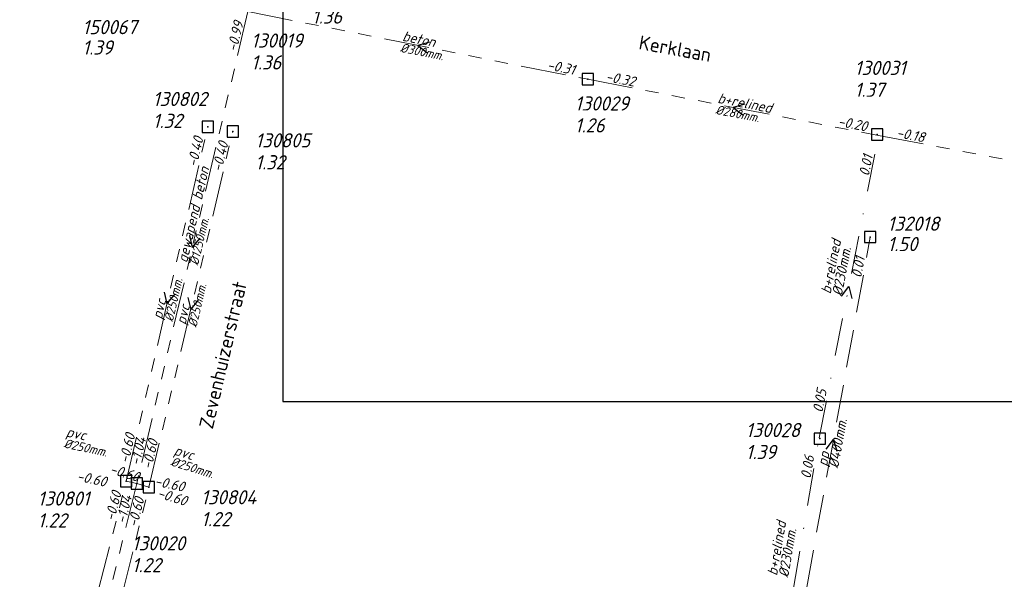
# Model space of a CAD drawing. Header units: metres. Extents: x 152202 to 157341, y 461610 to 468701.
# Tile 176 of 238: x 154490 to 154620, y 466874 to 466948. Entities that reach past the tile are written whole.
import ezdxf
from ezdxf.enums import TextEntityAlignment as Align

# ---------------------------------------------------------------- set-up
doc = ezdxf.new("R2010")
doc.units = ezdxf.units.M
doc.header["$PDMODE"] = 64
doc.header["$PDSIZE"] = 1.5
for name, pattern in [('RI-GWA', [18.45, 6, -1.8, 1.75, -1.8, 1.75, -1.8, 1.75, -1.8]), ('RI-HWA', [7.4, 5, -2.4]), ('RI-VWA', [11, 5, -3, 0, -3])]:
    doc.linetypes.add(name, pattern=pattern)
doc.layers.get('0').update_dxf_attribs({"linetype": 'CONTINUOUS'})
doc.layers.get('DEFPOINTS').update_dxf_attribs({"linetype": 'CONTINUOUS'})
for name, color, linetype, lineweight in [('B-OI-RI-GWA-MATERIAAL-T18', 10, 'CONTINUOUS', 18), ('B-OI-RI-GWA-PUTDEKSELHOOGTE-T25', 10, 'CONTINUOUS', 25), ('B-OI-RI-GWA_BOB-T18', 10, 'CONTINUOUS', 18), ('B-OI-RI-GWA_DIAMETER-T18', 10, 'CONTINUOUS', 18), ('B-OI-RI-GWA_PUTNUMMER-T18', 10, 'CONTINUOUS', 18), ('B-OI-RI-GWA_RIOOLPUT-S', 10, 'CONTINUOUS', 25), ('B-OI-RI-GWA_TRANSPORTLEIDING-G', 10, 'RI-GWA', 18), ('B-OI-RI-HWA-BOB-T18', 150, 'CONTINUOUS', 18), ('B-OI-RI-HWA-MATERIAAL-T18', 150, 'CONTINUOUS', 18), ('B-OI-RI-HWA-PUTDEKSELHOOGTE-T25', 150, 'CONTINUOUS', 25), ('B-OI-RI-HWA-PUTNUMMER-T25', 150, 'CONTINUOUS', 25), ('B-OI-RI-HWA_DIAMETER-T18', 150, 'CONTINUOUS', 18), ('B-OI-RI-HWA_RIOOLPUT-S', 150, 'CONTINUOUS', 25), ('B-OI-RI-HWA_TRANSPORTLEIDING-G', 150, 'RI-HWA', 18), ('B-OI-RI-STROOMRICHTING-S', 252, 'CONTINUOUS', 25), ('B-OI-RI-VWA-BOB-T18', 34, 'CONTINUOUS', 18), ('B-OI-RI-VWA-DIAMETER-T18', 34, 'CONTINUOUS', 18), ('B-OI-RI-VWA-MATERIAAL-T18', 34, 'CONTINUOUS', 18), ('B-OI-RI-VWA_PUTDEKSELHOOGTE-T25', 34, 'CONTINUOUS', 25), ('B-OI-RI-VWA_PUTNUMMER-T25', 34, 'CONTINUOUS', 25), ('B-OI-RI-VWA_RIOOLPUT-S', 34, 'CONTINUOUS', 25), ('B-OI-RI-VWA_TRANSPORTLEIDING-G', 34, 'RI-VWA', 18), ('B-RO-OG-TOPOGRAFIE-T18', 2, 'CONTINUOUS', 18)]:
    doc.layers.add(name, color=color, linetype=linetype, lineweight=lineweight)
doc.styles.add('NLCS-ISO-M200-T18', font='NLCS-ISO.ttf', dxfattribs={"height": 360})
doc.styles.add('NLCS-ISO-M500-T18_CURSIEF', font='NLCS-ISO.ttf', dxfattribs={"oblique": 15, "height": 0.9})
doc.styles.add('NLCS-ISO-M750-T18_CURSIEF', font='NLCS-ISO.ttf', dxfattribs={"oblique": 15, "height": 1.35})
doc.styles.add('NLCS-ISO-M750-T25_CURSIEF', font='NLCS-ISO.ttf', dxfattribs={"oblique": 15, "height": 1.875})

# ---------------------------------------------------------------- blocks, each defined once
blk = doc.blocks.new('ACMAP_ANN_TEMPLATE_hwa-diam')
at = {"style": 'NLCS-ISO-M750-T18_CURSIEF', "oblique": 15}
blk.add_attdef('hwa-diam', (-3.7, -1.3), '', height=1.35, dxfattribs=at)
blk = doc.blocks.new('ACMAP_ANN_TEMPLATE_hwa-materiaal')
at = {"style": 'NLCS-ISO-M750-T18_CURSIEF', "oblique": 15}
blk.add_attdef('hwa-mat', (-3.7, 0.2), '', height=1.35, dxfattribs=at)
blk = doc.blocks.new('ACMAP_ANN_TEMPLATE_hwa-nap-r')
at = {"style": 'NLCS-ISO-M750-T18_CURSIEF', "oblique": 15}
blk.add_attdef('hwa-nap-r', (-5.6, 0.2), '', height=1.35, dxfattribs=at)
blk = doc.blocks.new('ACMAP_ANN_TEMPLATE_vwa-diam')
at = {"style": 'NLCS-ISO-M750-T18_CURSIEF', "oblique": 15}
blk.add_attdef('vwa-diam', (0.3, -1.3), '', height=1.35, dxfattribs=at)
blk = doc.blocks.new('ACMAP_ANN_TEMPLATE_vwa-materiaal')
at = {"style": 'NLCS-ISO-M750-T18_CURSIEF', "oblique": 15}
blk.add_attdef('vwa-mat', (0.3, 0.2), '', height=1.35, dxfattribs=at)
blk = doc.blocks.new('ACMAP_ANN_TEMPLATE_vwa-nap-l')
at = {"style": 'NLCS-ISO-M750-T18_CURSIEF', "oblique": 15}
blk.add_attdef('vwa-nap-l', (3.3, 0.2), '', height=1.35, dxfattribs=at)
blk = doc.blocks.new('ACMAP_ANN_TEMPLATE_vwa-nap-r')
at = {"style": 'NLCS-ISO-M750-T18_CURSIEF', "oblique": 15}
blk.add_attdef('vwa-nap-r', (-5.6, 0.2), '', height=1.35, dxfattribs=at)
blk = doc.blocks.new('ACMAP_ANN_TEMPLATE_gwa-diam')
at = {"style": 'NLCS-ISO-M500-T18_CURSIEF', "oblique": 15}
blk.add_attdef('gwa-diam', (-2.2, -1.3), '', height=1.2, dxfattribs=at)
blk = doc.blocks.new('ACMAP_ANN_TEMPLATE_gwa-materiaal')
at = {"style": 'NLCS-ISO-M750-T18_CURSIEF', "oblique": 15}
blk.add_attdef('gwa-mat', (-2.2, 0.2), '', height=1.35, dxfattribs=at)
blk = doc.blocks.new('ACMAP_ANN_TEMPLATE_gwa-nap-l')
at = {"style": 'NLCS-ISO-M750-T18_CURSIEF', "oblique": 15}
blk.add_attdef('gwa-nap-l', (2.3, 0.2), '', height=1.35, dxfattribs=at)
blk = doc.blocks.new('ACMAP_ANN_TEMPLATE_gwa-nap-r')
at = {"style": 'NLCS-ISO-M750-T18_CURSIEF', "oblique": 15}
blk.add_attdef('gwa-nap-r', (-5.6, 0.2), '', height=1.35, dxfattribs=at)
blk = doc.blocks.new('ACMAP_ANN_TEMPLATE_hwa-puth')
at = {"color": 0, "linetype": 'ByBlock', "style": 'NLCS-ISO-M750-T25_CURSIEF', "oblique": 15}
blk.add_attdef('hwa-puth', (-9, -6.8), '', height=1.88, dxfattribs=at)
blk = doc.blocks.new('ACMAP_ANN_TEMPLATE_hwa-putnr')
at = {"color": 0, "linetype": 'ByBlock', "style": 'NLCS-ISO-M750-T25_CURSIEF', "oblique": 15}
blk.add_attdef('hwa-putnr', (-9, -4.1), '', height=1.88, dxfattribs=at)
blk = doc.blocks.new('ACMAP_ANN_TEMPLATE_gwa-puth')
at = {"style": 'NLCS-ISO-M750-T25_CURSIEF', "oblique": 15}
blk.add_attdef('gwa-puth', (3, -5), '', height=1.88, dxfattribs=at)
blk = doc.blocks.new('ACMAP_ANN_TEMPLATE_gwa-putnr')
at = {"style": 'NLCS-ISO-M750-T25_CURSIEF', "oblique": 15}
blk.add_attdef('gwa-putnr', (3, -2.1), '', height=1.88, dxfattribs=at)
blk = doc.blocks.new('ACMAP_ANN_TEMPLATE_vwa-puth')
at = {"style": 'NLCS-ISO-M750-T25_CURSIEF', "oblique": 15}
blk.add_attdef('vwa-puth', (-3, 5), '', height=1.88, dxfattribs=at)
blk = doc.blocks.new('ACMAP_ANN_TEMPLATE_vwa-putnr')
at = {"style": 'NLCS-ISO-M750-T25_CURSIEF', "oblique": 15}
blk.add_attdef('vaw-putnr', (-3, 7.9), '', height=1.88, dxfattribs=at)

msp = doc.modelspace()

# ---------------------------------------------------------------- linework, layer by layer
at = {"layer": 'B-OI-RI-GWA_RIOOLPUT-S', "transparency": 33554623}
for p in [(154565, 466939.73), (154514.7, 466933.45), (154518, 466932.8), (154503.9, 466886.5), (154505.3, 466886.2), (154506.9, 466885.7)]:
    msp.add_point(p, dxfattribs=at)
at = {"layer": 'B-OI-RI-GWA_TRANSPORTLEIDING-G', "transparency": 33554623}
for p, q in [((154520.01, 466948.7), (154505.3, 466886.2)), ((154520.01, 466948.7), (154565, 466939.73)), ((154565, 466939.73), (154603.5, 466932.29)), ((154503.9, 466886.5), (154514.7, 466933.45)), ((154506.9, 466885.7), (154518, 466932.8)), ((154603.5, 466932.29), (154643.15, 466924.75)), ((154505.3, 466886.2), (154489.8, 466823.85)), ((154491.05, 466836.22), (154503.9, 466886.5)), ((154494.4, 466835.5), (154506.9, 466885.7)), ((154505.3, 466886.2), (154503.9, 466886.5)), ((154505.3, 466886.2), (154506.9, 466885.7))]:
    msp.add_line(p, q, dxfattribs=at)
at = {"layer": 'B-OI-RI-HWA_RIOOLPUT-S', "transparency": 33554623}
msp.add_point((154602.41, 466918.84), dxfattribs=at)
at = {"layer": 'B-OI-RI-HWA_TRANSPORTLEIDING-G', "transparency": 33554623}
msp.add_line((154592.67, 466865.18), (154602.41, 466918.84), dxfattribs=at)
at = {"layer": 'B-OI-RI-STROOMRICHTING-S', "transparency": 33554623}
for points in [[(154544.06, 466944.64), (154542.51, 466944.21), (154543.78, 466943.23)], [(154585.8, 466936.44), (154584.25, 466936.01), (154585.53, 466935.03)], [(154512.28, 466919.02), (154512.65, 466917.45), (154513.69, 466918.69)], [(154508.92, 466911.54), (154509.3, 466909.97), (154510.32, 466911.22)], [(154598.58, 466910.99), (154599.57, 466912.27), (154599.99, 466910.71)], [(154512.08, 466910.82), (154512.45, 466909.25), (154513.48, 466910.49)], [(154596.57, 466890.72), (154597.54, 466892.01), (154597.99, 466890.46)]]:
    msp.add_lwpolyline(points, dxfattribs=at)
at = {"layer": 'B-OI-RI-VWA_RIOOLPUT-S', "transparency": 33554623}
for p in [(154603.34, 466932.4), (154595.75, 466892.13)]:
    msp.add_point(p, dxfattribs=at)
at = {"layer": 'B-OI-RI-VWA_TRANSPORTLEIDING-G', "transparency": 33554623}
for p, q in [((154595.63, 466892.24), (154603.5, 466932.29)), ((154588.52, 466850.43), (154595.63, 466892.24))]:
    msp.add_line(p, q, dxfattribs=at)
at = {"layer": 'DEFPOINTS', "flags": 128}
msp.add_lwpolyline([(154889.054, 467163.024), (154832.154, 467162.726), (154674.654, 467162.726), (154524.654, 467162.726), (154524.654, 466985.725), (154524.654, 466897.05), (154889.054, 466897.05)], close=True, dxfattribs=at)

# ---------------------------------------------------------------- block references
at = {"layer": 'B-OI-RI-GWA-MATERIAAL-T18', "transparency": 33554623}
ref = msp.add_blockref('ACMAP_ANN_TEMPLATE_gwa-materiaal', (154542.505, 466944.215), dxfattribs=dict(at, rotation=348.7243587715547))
ref.add_attrib('gwa-mat', 'beton', (154540.387, 466944.841), dxfattribs={"layer": '0', "color": 0, "linetype": 'ByBlock', "height": 1.35, "rotation": 348.72436, "style": 'NLCS-ISO-M750-T18_CURSIEF', "oblique": 15})
ref = msp.add_blockref('ACMAP_ANN_TEMPLATE_gwa-materiaal', (154584.25, 466936.01), dxfattribs=dict(at, rotation=349.0625966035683))
ref.add_attrib('gwa-mat', 'b+relined', (154582.128, 466936.624), dxfattribs={"layer": '0', "color": 0, "linetype": 'ByBlock', "height": 1.35, "rotation": 349.0626, "style": 'NLCS-ISO-M750-T18_CURSIEF', "oblique": 15})
ref = msp.add_blockref('ACMAP_ANN_TEMPLATE_gwa-materiaal', (154512.655, 466917.45), dxfattribs=dict(at, rotation=76.755903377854))
ref.add_attrib('gwa-mat', 'gewapend beton', (154511.956, 466915.354), dxfattribs={"layer": '0', "color": 0, "linetype": 'ByBlock', "height": 1.35, "rotation": 76.7559, "style": 'NLCS-ISO-M750-T18_CURSIEF', "oblique": 15})
ref = msp.add_blockref('ACMAP_ANN_TEMPLATE_gwa-materiaal', (154509.3, 466909.975), dxfattribs=dict(at, rotation=77.04549693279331))
ref.add_attrib('gwa-mat', 'pvc', (154508.612, 466907.876), dxfattribs={"layer": '0', "color": 0, "linetype": 'ByBlock', "height": 1.35, "rotation": 77.0455, "style": 'NLCS-ISO-M750-T18_CURSIEF', "oblique": 15})
ref = msp.add_blockref('ACMAP_ANN_TEMPLATE_gwa-materiaal', (154512.45, 466909.25), dxfattribs=dict(at, rotation=76.73914079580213))
ref.add_attrib('gwa-mat', 'pvc', (154511.751, 466907.155), dxfattribs={"layer": '0', "color": 0, "linetype": 'ByBlock', "height": 1.35, "rotation": 76.73914, "style": 'NLCS-ISO-M750-T18_CURSIEF', "oblique": 15})
ref = msp.add_blockref('ACMAP_ANN_TEMPLATE_gwa-materiaal', (154497.979, 466891.775), dxfattribs=dict(at, rotation=347.9052429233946))
ref.add_attrib('gwa-mat', 'pvc', (154495.869, 466892.431), dxfattribs={"layer": '0', "color": 0, "linetype": 'ByBlock', "height": 1.35, "rotation": 347.90524, "style": 'NLCS-ISO-M750-T18_CURSIEF', "oblique": 15})
ref = msp.add_blockref('ACMAP_ANN_TEMPLATE_gwa-materiaal', (154512.177, 466889.19), dxfattribs=dict(at, rotation=342.645975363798))
ref.add_attrib('gwa-mat', 'pvc', (154510.137, 466890.037), dxfattribs={"layer": '0', "color": 0, "linetype": 'ByBlock', "height": 1.35, "rotation": 342.64598, "style": 'NLCS-ISO-M750-T18_CURSIEF', "oblique": 15})
at = {"layer": 'B-OI-RI-GWA-PUTDEKSELHOOGTE-T25', "transparency": 33554623}
ref = msp.add_blockref('ACMAP_ANN_TEMPLATE_gwa-puth', (154525.5, 466952.1), dxfattribs=at)
ref.add_attrib('gwa-puth', '1.36', (154528.5, 466947.1), dxfattribs={"layer": '0', "color": 0, "linetype": 'ByBlock', "height": 1.875, "style": 'NLCS-ISO-M750-T25_CURSIEF', "oblique": 15})
ref = msp.add_blockref('ACMAP_ANN_TEMPLATE_gwa-puth', (154517.442, 466946.025), dxfattribs=at)
ref.add_attrib('gwa-puth', '1.36', (154520.442, 466941.025), dxfattribs={"layer": '0', "color": 0, "linetype": 'ByBlock', "height": 1.875, "style": 'NLCS-ISO-M750-T25_CURSIEF', "oblique": 15})
ref = msp.add_blockref('ACMAP_ANN_TEMPLATE_gwa-puth', (154504.424, 466938.285), dxfattribs=at)
ref.add_attrib('gwa-puth', '1.32', (154507.424, 466933.285), dxfattribs={"layer": '0', "color": 0, "linetype": 'ByBlock', "height": 1.875, "style": 'NLCS-ISO-M750-T25_CURSIEF', "oblique": 15})
ref = msp.add_blockref('ACMAP_ANN_TEMPLATE_gwa-puth', (154560.297, 466937.69), dxfattribs=at)
ref.add_attrib('gwa-puth', '1.26', (154563.297, 466932.69), dxfattribs={"layer": '0', "color": 0, "linetype": 'ByBlock', "height": 1.875, "style": 'NLCS-ISO-M750-T25_CURSIEF', "oblique": 15})
ref = msp.add_blockref('ACMAP_ANN_TEMPLATE_gwa-puth', (154518, 466932.8), dxfattribs=at)
ref.add_attrib('gwa-puth', '1.32', (154521, 466927.8), dxfattribs={"layer": '0', "color": 0, "linetype": 'ByBlock', "height": 1.875, "style": 'NLCS-ISO-M750-T25_CURSIEF', "oblique": 15})
ref = msp.add_blockref('ACMAP_ANN_TEMPLATE_gwa-puth', (154489.18, 466885.363), dxfattribs=at)
ref.add_attrib('gwa-puth', '1.22', (154492.18, 466880.363), dxfattribs={"layer": '0', "color": 0, "linetype": 'ByBlock', "height": 1.875, "style": 'NLCS-ISO-M750-T25_CURSIEF', "oblique": 15})
ref = msp.add_blockref('ACMAP_ANN_TEMPLATE_gwa-puth', (154510.822, 466885.533), dxfattribs=at)
ref.add_attrib('gwa-puth', '1.22', (154513.822, 466880.533), dxfattribs={"layer": '0', "color": 0, "linetype": 'ByBlock', "height": 1.875, "style": 'NLCS-ISO-M750-T25_CURSIEF', "oblique": 15})
ref = msp.add_blockref('ACMAP_ANN_TEMPLATE_gwa-puth', (154501.646, 466879.436), dxfattribs=at)
ref.add_attrib('gwa-puth', '1.22', (154504.646, 466874.436), dxfattribs={"layer": '0', "color": 0, "linetype": 'ByBlock', "height": 1.875, "style": 'NLCS-ISO-M750-T25_CURSIEF', "oblique": 15})
at = {"layer": 'B-OI-RI-GWA_BOB-T18', "transparency": 33554623}
ref = msp.add_blockref('ACMAP_ANN_TEMPLATE_gwa-nap-r', (154520.01, 466948.7), dxfattribs=dict(at, rotation=76.50304518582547))
ref.add_attrib('gwa-nap-r', '-0.99', (154518.509, 466943.301), dxfattribs={"layer": '0', "color": 0, "linetype": 'ByBlock', "height": 1.35, "rotation": 76.50305, "style": 'NLCS-ISO-M750-T18_CURSIEF', "oblique": 15})
ref = msp.add_blockref('ACMAP_ANN_TEMPLATE_gwa-nap-r', (154565, 466939.73), dxfattribs=dict(at, rotation=348.7243587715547))
ref.add_attrib('gwa-nap-r', '-0.31', (154559.547, 466941.021), dxfattribs={"layer": '0', "color": 0, "linetype": 'ByBlock', "height": 1.35, "rotation": 348.72436, "style": 'NLCS-ISO-M750-T18_CURSIEF', "oblique": 15})
ref = msp.add_blockref('ACMAP_ANN_TEMPLATE_gwa-nap-l', (154565, 466939.73), dxfattribs=dict(at, rotation=349.0625966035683))
ref.add_attrib('gwa-nap-l', '-0.32', (154567.296, 466939.49), dxfattribs={"layer": '0', "color": 0, "linetype": 'ByBlock', "height": 1.35, "rotation": 349.0626, "style": 'NLCS-ISO-M750-T18_CURSIEF', "oblique": 15})
ref = msp.add_blockref('ACMAP_ANN_TEMPLATE_gwa-nap-r', (154603.5, 466932.29), dxfattribs=dict(at, rotation=349.0625966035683))
ref.add_attrib('gwa-nap-r', '-0.20', (154598.04, 466933.549), dxfattribs={"layer": '0', "color": 0, "linetype": 'ByBlock', "height": 1.35, "rotation": 349.0626, "style": 'NLCS-ISO-M750-T18_CURSIEF', "oblique": 15})
ref = msp.add_blockref('ACMAP_ANN_TEMPLATE_gwa-nap-l', (154603.5, 466932.29), dxfattribs=dict(at, rotation=349.2329676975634))
ref.add_attrib('gwa-nap-l', '-0.18', (154605.797, 466932.057), dxfattribs={"layer": '0', "color": 0, "linetype": 'ByBlock', "height": 1.35, "rotation": 349.23297, "style": 'NLCS-ISO-M750-T18_CURSIEF', "oblique": 15})
ref = msp.add_blockref('ACMAP_ANN_TEMPLATE_gwa-nap-r', (154514.7, 466933.45), dxfattribs=dict(at, rotation=77.04549693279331))
ref.add_attrib('gwa-nap-r', '-0.40', (154513.25, 466928.037), dxfattribs={"layer": '0', "color": 0, "linetype": 'ByBlock', "height": 1.35, "rotation": 77.0455, "style": 'NLCS-ISO-M750-T18_CURSIEF', "oblique": 15})
ref = msp.add_blockref('ACMAP_ANN_TEMPLATE_gwa-nap-r', (154518, 466932.8), dxfattribs=dict(at, rotation=76.73914079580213))
ref.add_attrib('gwa-nap-r', '-0.40', (154516.521, 466927.395), dxfattribs={"layer": '0', "color": 0, "linetype": 'ByBlock', "height": 1.35, "rotation": 76.73914, "style": 'NLCS-ISO-M750-T18_CURSIEF', "oblique": 15})
ref = msp.add_blockref('ACMAP_ANN_TEMPLATE_gwa-nap-l', (154503.9, 466886.5), dxfattribs=dict(at, rotation=77.04549693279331))
ref.add_attrib('gwa-nap-l', '-0.60', (154504.221, 466888.786), dxfattribs={"layer": '0', "color": 0, "linetype": 'ByBlock', "height": 1.35, "rotation": 77.0455, "style": 'NLCS-ISO-M750-T18_CURSIEF', "oblique": 15})
ref = msp.add_blockref('ACMAP_ANN_TEMPLATE_gwa-nap-l', (154505.3, 466886.2), dxfattribs=dict(at, rotation=76.03945872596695))
ref.add_attrib('gwa-nap-l', '-1.04', (154505.661, 466888.48), dxfattribs={"layer": '0', "color": 0, "linetype": 'ByBlock', "height": 1.35, "rotation": 76.03946, "style": 'NLCS-ISO-M750-T18_CURSIEF', "oblique": 15})
ref = msp.add_blockref('ACMAP_ANN_TEMPLATE_gwa-nap-l', (154506.9, 466885.7), dxfattribs=dict(at, rotation=76.73914079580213))
ref.add_attrib('gwa-nap-l', '-0.60', (154507.233, 466887.985), dxfattribs={"layer": '0', "color": 0, "linetype": 'ByBlock', "height": 1.35, "rotation": 76.73914, "style": 'NLCS-ISO-M750-T18_CURSIEF', "oblique": 15})
ref = msp.add_blockref('ACMAP_ANN_TEMPLATE_gwa-nap-r', (154506.9, 466885.7), dxfattribs=dict(at, rotation=342.645975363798))
ref.add_attrib('gwa-nap-r', '-0.60', (154501.615, 466887.561), dxfattribs={"layer": '0', "color": 0, "linetype": 'ByBlock', "height": 1.35, "rotation": 342.64598, "style": 'NLCS-ISO-M750-T18_CURSIEF', "oblique": 15})
ref = msp.add_blockref('ACMAP_ANN_TEMPLATE_gwa-nap-r', (154502.705, 466885.204), dxfattribs=dict(at, rotation=347.9052429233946))
ref.add_attrib('gwa-nap-r', '-0.60', (154497.271, 466886.573), dxfattribs={"layer": '0', "color": 0, "linetype": 'ByBlock', "height": 1.35, "rotation": 347.90524, "style": 'NLCS-ISO-M750-T18_CURSIEF', "oblique": 15})
ref = msp.add_blockref('ACMAP_ANN_TEMPLATE_gwa-nap-l', (154505.3, 466886.2), dxfattribs=dict(at, rotation=347.9052429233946))
ref.add_attrib('gwa-nap-l', '-0.60', (154507.591, 466885.914), dxfattribs={"layer": '0', "color": 0, "linetype": 'ByBlock', "height": 1.35, "rotation": 347.90524, "style": 'NLCS-ISO-M750-T18_CURSIEF', "oblique": 15})
ref = msp.add_blockref('ACMAP_ANN_TEMPLATE_gwa-nap-l', (154505.665, 466884.873), dxfattribs=dict(at, rotation=342.645975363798))
ref.add_attrib('gwa-nap-l', '-0.60', (154507.92, 466884.378), dxfattribs={"layer": '0', "color": 0, "linetype": 'ByBlock', "height": 1.35, "rotation": 342.64598, "style": 'NLCS-ISO-M750-T18_CURSIEF', "oblique": 15})
ref = msp.add_blockref('ACMAP_ANN_TEMPLATE_gwa-nap-r', (154503.9, 466886.5), dxfattribs=dict(at, rotation=75.66385146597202))
ref.add_attrib('gwa-nap-r', '-0.60', (154502.32, 466881.124), dxfattribs={"layer": '0', "color": 0, "linetype": 'ByBlock', "height": 1.35, "rotation": 75.66385, "style": 'NLCS-ISO-M750-T18_CURSIEF', "oblique": 15})
ref = msp.add_blockref('ACMAP_ANN_TEMPLATE_gwa-nap-r', (154505.3, 466886.2), dxfattribs=dict(at, rotation=76.755903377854))
ref.add_attrib('gwa-nap-r', '-1.04', (154503.822, 466880.795), dxfattribs={"layer": '0', "color": 0, "linetype": 'ByBlock', "height": 1.35, "rotation": 76.7559, "style": 'NLCS-ISO-M750-T18_CURSIEF', "oblique": 15})
ref = msp.add_blockref('ACMAP_ANN_TEMPLATE_gwa-nap-r', (154506.9, 466885.7), dxfattribs=dict(at, rotation=76.01747970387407))
ref.add_attrib('gwa-nap-r', '-0.60', (154505.353, 466880.314), dxfattribs={"layer": '0', "color": 0, "linetype": 'ByBlock', "height": 1.35, "rotation": 76.01748, "style": 'NLCS-ISO-M750-T18_CURSIEF', "oblique": 15})
at = {"layer": 'B-OI-RI-GWA_DIAMETER-T18', "transparency": 33554623}
ref = msp.add_blockref('ACMAP_ANN_TEMPLATE_gwa-diam', (154542.505, 466944.215), dxfattribs=dict(at, rotation=348.7243587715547))
ref.add_attrib('gwa-diam', '%%c300mm.', (154540.093, 466943.37), dxfattribs={"layer": '0', "color": 0, "linetype": 'ByBlock', "height": 1.2, "rotation": 348.72436, "style": 'NLCS-ISO-M500-T18_CURSIEF', "oblique": 15})
ref = msp.add_blockref('ACMAP_ANN_TEMPLATE_gwa-diam', (154584.25, 466936.01), dxfattribs=dict(at, rotation=349.0625966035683))
ref.add_attrib('gwa-diam', '%%c280mm.', (154581.843, 466935.151), dxfattribs={"layer": '0', "color": 0, "linetype": 'ByBlock', "height": 1.2, "rotation": 349.0626, "style": 'NLCS-ISO-M500-T18_CURSIEF', "oblique": 15})
ref = msp.add_blockref('ACMAP_ANN_TEMPLATE_gwa-diam', (154512.655, 466917.45), dxfattribs=dict(at, rotation=76.755903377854))
ref.add_attrib('gwa-diam', '%%c1250mm.', (154513.416, 466915.011), dxfattribs={"layer": '0', "color": 0, "linetype": 'ByBlock', "height": 1.2, "rotation": 76.7559, "style": 'NLCS-ISO-M500-T18_CURSIEF', "oblique": 15})
ref = msp.add_blockref('ACMAP_ANN_TEMPLATE_gwa-diam', (154509.3, 466909.975), dxfattribs=dict(at, rotation=77.04549693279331))
ref.add_attrib('gwa-diam', '%%c250mm.', (154510.074, 466907.54), dxfattribs={"layer": '0', "color": 0, "linetype": 'ByBlock', "height": 1.2, "rotation": 77.0455, "style": 'NLCS-ISO-M500-T18_CURSIEF', "oblique": 15})
ref = msp.add_blockref('ACMAP_ANN_TEMPLATE_gwa-diam', (154512.45, 466909.25), dxfattribs=dict(at, rotation=76.73914079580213))
ref.add_attrib('gwa-diam', '%%c250mm.', (154513.211, 466906.81), dxfattribs={"layer": '0', "color": 0, "linetype": 'ByBlock', "height": 1.2, "rotation": 76.73914, "style": 'NLCS-ISO-M500-T18_CURSIEF', "oblique": 15})
ref = msp.add_blockref('ACMAP_ANN_TEMPLATE_gwa-diam', (154497.979, 466891.775), dxfattribs=dict(at, rotation=347.9052429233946))
ref.add_attrib('gwa-diam', '%%c250mm.', (154495.555, 466890.965), dxfattribs={"layer": '0', "color": 0, "linetype": 'ByBlock', "height": 1.2, "rotation": 347.90524, "style": 'NLCS-ISO-M500-T18_CURSIEF', "oblique": 15})
ref = msp.add_blockref('ACMAP_ANN_TEMPLATE_gwa-diam', (154512.177, 466889.19), dxfattribs=dict(at, rotation=342.645975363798))
ref.add_attrib('gwa-diam', '%%c250mm.', (154509.69, 466888.606), dxfattribs={"layer": '0', "color": 0, "linetype": 'ByBlock', "height": 1.2, "rotation": 342.64598, "style": 'NLCS-ISO-M500-T18_CURSIEF', "oblique": 15})
at = {"layer": 'B-OI-RI-GWA_PUTNUMMER-T18', "transparency": 33554623}
ref = msp.add_blockref('ACMAP_ANN_TEMPLATE_gwa-putnr', (154517.442, 466946.025), dxfattribs=at)
ref.add_attrib('gwa-putnr', '130019', (154520.442, 466943.925), dxfattribs={"layer": '0', "color": 0, "linetype": 'ByBlock', "height": 1.875, "style": 'NLCS-ISO-M750-T25_CURSIEF', "oblique": 15})
ref = msp.add_blockref('ACMAP_ANN_TEMPLATE_gwa-putnr', (154504.424, 466938.285), dxfattribs=at)
ref.add_attrib('gwa-putnr', '130802', (154507.424, 466936.185), dxfattribs={"layer": '0', "color": 0, "linetype": 'ByBlock', "height": 1.875, "style": 'NLCS-ISO-M750-T25_CURSIEF', "oblique": 15})
ref = msp.add_blockref('ACMAP_ANN_TEMPLATE_gwa-putnr', (154560.297, 466937.69), dxfattribs=at)
ref.add_attrib('gwa-putnr', '130029', (154563.297, 466935.59), dxfattribs={"layer": '0', "color": 0, "linetype": 'ByBlock', "height": 1.875, "style": 'NLCS-ISO-M750-T25_CURSIEF', "oblique": 15})
ref = msp.add_blockref('ACMAP_ANN_TEMPLATE_gwa-putnr', (154518, 466932.8), dxfattribs=at)
ref.add_attrib('gwa-putnr', '130805', (154521, 466930.7), dxfattribs={"layer": '0', "color": 0, "linetype": 'ByBlock', "height": 1.875, "style": 'NLCS-ISO-M750-T25_CURSIEF', "oblique": 15})
ref = msp.add_blockref('ACMAP_ANN_TEMPLATE_gwa-putnr', (154489.18, 466885.363), dxfattribs=at)
ref.add_attrib('gwa-putnr', '130801', (154492.18, 466883.263), dxfattribs={"layer": '0', "color": 0, "linetype": 'ByBlock', "height": 1.875, "style": 'NLCS-ISO-M750-T25_CURSIEF', "oblique": 15})
ref = msp.add_blockref('ACMAP_ANN_TEMPLATE_gwa-putnr', (154510.822, 466885.533), dxfattribs=at)
ref.add_attrib('gwa-putnr', '130804', (154513.822, 466883.433), dxfattribs={"layer": '0', "color": 0, "linetype": 'ByBlock', "height": 1.875, "style": 'NLCS-ISO-M750-T25_CURSIEF', "oblique": 15})
ref = msp.add_blockref('ACMAP_ANN_TEMPLATE_gwa-putnr', (154501.646, 466879.436), dxfattribs=at)
ref.add_attrib('gwa-putnr', '130020', (154504.646, 466877.336), dxfattribs={"layer": '0', "color": 0, "linetype": 'ByBlock', "height": 1.875, "style": 'NLCS-ISO-M750-T25_CURSIEF', "oblique": 15})
at = {"layer": 'B-OI-RI-HWA-BOB-T18', "transparency": 33554623}
ref = msp.add_blockref('ACMAP_ANN_TEMPLATE_hwa-nap-r', (154602.41, 466918.84), dxfattribs=dict(at, rotation=79.71206769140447))
ref.add_attrib('hwa-nap-r', '0.01', (154601.213, 466913.366), dxfattribs={"layer": '0', "color": 0, "linetype": 'ByBlock', "height": 1.35, "rotation": 79.71207, "style": 'NLCS-ISO-M750-T18_CURSIEF', "oblique": 15})
at = {"layer": 'B-OI-RI-HWA-MATERIAAL-T18', "transparency": 33554623}
ref = msp.add_blockref('ACMAP_ANN_TEMPLATE_hwa-materiaal', (154597.54, 466892.01), dxfattribs=dict(at, rotation=79.71206769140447))
ref.add_attrib('hwa-mat', 'pp', (154596.682, 466888.405), dxfattribs={"layer": '0', "color": 0, "linetype": 'ByBlock', "height": 1.35, "rotation": 79.71207, "style": 'NLCS-ISO-M750-T18_CURSIEF', "oblique": 15})
at = {"layer": 'B-OI-RI-HWA-PUTDEKSELHOOGTE-T25', "transparency": 33554623}
for p, values in [((154507.1, 466949.8), {'hwa-puth': '1.39'}), ((154613.686, 466923.765), {'hwa-puth': '1.50'})]:
    msp.add_blockref('ACMAP_ANN_TEMPLATE_hwa-puth', p, dxfattribs=at).add_auto_attribs(values)
at = {"layer": 'B-OI-RI-HWA-PUTNUMMER-T25', "transparency": 33554623}
for p, values in [((154507.1, 466949.8), {'hwa-putnr': '150067'}), ((154613.686, 466923.765), {'hwa-putnr': '132018'})]:
    msp.add_blockref('ACMAP_ANN_TEMPLATE_hwa-putnr', p, dxfattribs=at).add_auto_attribs(values)
at = {"layer": 'B-OI-RI-HWA_DIAMETER-T18', "transparency": 33554623}
ref = msp.add_blockref('ACMAP_ANN_TEMPLATE_hwa-diam', (154597.54, 466892.01), dxfattribs=dict(at, rotation=79.71206769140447))
ref.add_attrib('hwa-diam', '%%c400mm.', (154598.158, 466888.137), dxfattribs={"layer": '0', "color": 0, "linetype": 'ByBlock', "height": 1.35, "rotation": 79.71207, "style": 'NLCS-ISO-M750-T18_CURSIEF', "oblique": 15})
at = {"layer": 'B-OI-RI-VWA-BOB-T18', "transparency": 33554623}
ref = msp.add_blockref('ACMAP_ANN_TEMPLATE_vwa-nap-r', (154603.5, 466932.29), dxfattribs=dict(at, rotation=78.88277795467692))
ref.add_attrib('vwa-nap-r', '0.01', (154602.224, 466926.834), dxfattribs={"layer": '0', "color": 0, "linetype": 'ByBlock', "height": 1.35, "rotation": 78.88278, "style": 'NLCS-ISO-M750-T18_CURSIEF', "oblique": 15})
ref = msp.add_blockref('ACMAP_ANN_TEMPLATE_vwa-nap-l', (154595.63, 466892.24), dxfattribs=dict(at, rotation=78.88277795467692))
ref.add_attrib('vwa-nap-l', '0.05', (154596.07, 466895.517), dxfattribs={"layer": '0', "color": 0, "linetype": 'ByBlock', "height": 1.35, "rotation": 78.88278, "style": 'NLCS-ISO-M750-T18_CURSIEF', "oblique": 15})
ref = msp.add_blockref('ACMAP_ANN_TEMPLATE_vwa-nap-r', (154595.63, 466892.24), dxfattribs=dict(at, rotation=80.34889135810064))
ref.add_attrib('vwa-nap-r', '0.06', (154594.494, 466886.753), dxfattribs={"layer": '0', "color": 0, "linetype": 'ByBlock', "height": 1.35, "rotation": 80.34889, "style": 'NLCS-ISO-M750-T18_CURSIEF', "oblique": 15})
at = {"layer": 'B-OI-RI-VWA-DIAMETER-T18', "transparency": 33554623}
ref = msp.add_blockref('ACMAP_ANN_TEMPLATE_vwa-diam', (154597.301, 466910.903), dxfattribs=dict(at, rotation=78.88277795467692))
ref.add_attrib('vwa-diam', '%%c230mm.', (154598.634, 466910.947), dxfattribs={"layer": '0', "color": 0, "linetype": 'ByBlock', "height": 1.35, "rotation": 78.88278, "style": 'NLCS-ISO-M750-T18_CURSIEF', "oblique": 15})
ref = msp.add_blockref('ACMAP_ANN_TEMPLATE_vwa-diam', (154590.211, 466873.592), dxfattribs=dict(at, rotation=80.34889135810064))
ref.add_attrib('vwa-diam', '%%c230mm.', (154591.543, 466873.67), dxfattribs={"layer": '0', "color": 0, "linetype": 'ByBlock', "height": 1.35, "rotation": 80.34889, "style": 'NLCS-ISO-M750-T18_CURSIEF', "oblique": 15})
at = {"layer": 'B-OI-RI-VWA-MATERIAAL-T18', "transparency": 33554623}
ref = msp.add_blockref('ACMAP_ANN_TEMPLATE_vwa-materiaal', (154597.301, 466910.903), dxfattribs=dict(at, rotation=78.88277795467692))
ref.add_attrib('vwa-mat', 'b+relined', (154597.162, 466911.236), dxfattribs={"layer": '0', "color": 0, "linetype": 'ByBlock', "height": 1.35, "rotation": 78.88278, "style": 'NLCS-ISO-M750-T18_CURSIEF', "oblique": 15})
ref = msp.add_blockref('ACMAP_ANN_TEMPLATE_vwa-materiaal', (154590.211, 466873.592), dxfattribs=dict(at, rotation=80.34889135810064))
ref.add_attrib('vwa-mat', 'b+relined', (154590.064, 466873.921), dxfattribs={"layer": '0', "color": 0, "linetype": 'ByBlock', "height": 1.35, "rotation": 80.34889, "style": 'NLCS-ISO-M750-T18_CURSIEF', "oblique": 15})
at = {"layer": 'B-OI-RI-VWA_PUTDEKSELHOOGTE-T25', "transparency": 33554623}
ref = msp.add_blockref('ACMAP_ANN_TEMPLATE_vwa-puth', (154603.34, 466932.4), dxfattribs=at)
ref.add_attrib('vwa-puth', '1.37', (154600.34, 466937.4), dxfattribs={"layer": '0', "color": 0, "linetype": 'ByBlock', "height": 1.875, "style": 'NLCS-ISO-M750-T25_CURSIEF', "oblique": 15})
ref = msp.add_blockref('ACMAP_ANN_TEMPLATE_vwa-puth', (154588.932, 466884.428), dxfattribs=at)
ref.add_attrib('vwa-puth', '1.39', (154585.932, 466889.428), dxfattribs={"layer": '0', "color": 0, "linetype": 'ByBlock', "height": 1.875, "style": 'NLCS-ISO-M750-T25_CURSIEF', "oblique": 15})
at = {"layer": 'B-OI-RI-VWA_PUTNUMMER-T25', "transparency": 33554623}
ref = msp.add_blockref('ACMAP_ANN_TEMPLATE_vwa-putnr', (154603.34, 466932.4), dxfattribs=at)
ref.add_attrib('vaw-putnr', '130031', (154600.34, 466940.3), dxfattribs={"layer": '0', "color": 0, "linetype": 'ByBlock', "height": 1.875, "style": 'NLCS-ISO-M750-T25_CURSIEF', "oblique": 15})
ref = msp.add_blockref('ACMAP_ANN_TEMPLATE_vwa-putnr', (154588.932, 466884.428), dxfattribs=at)
ref.add_attrib('vaw-putnr', '130028', (154585.932, 466892.328), dxfattribs={"layer": '0', "color": 0, "linetype": 'ByBlock', "height": 1.875, "style": 'NLCS-ISO-M750-T25_CURSIEF', "oblique": 15})

# ---------------------------------------------------------------- texts
at = {"layer": 'B-RO-OG-TOPOGRAFIE-T18', "style": 'NLCS-ISO-M200-T18'}
for s, rotation, p in [('Kerklaan', 349.7, (154576.576, 466943.794)), ('Zevenhuizerstraat', 76.8, (154516.707, 466903.212))]:
    msp.add_text(s, height=1.875, rotation=rotation, dxfattribs=at).set_placement(p, align=Align.MIDDLE)

doc.saveas('drawing.dxf')
